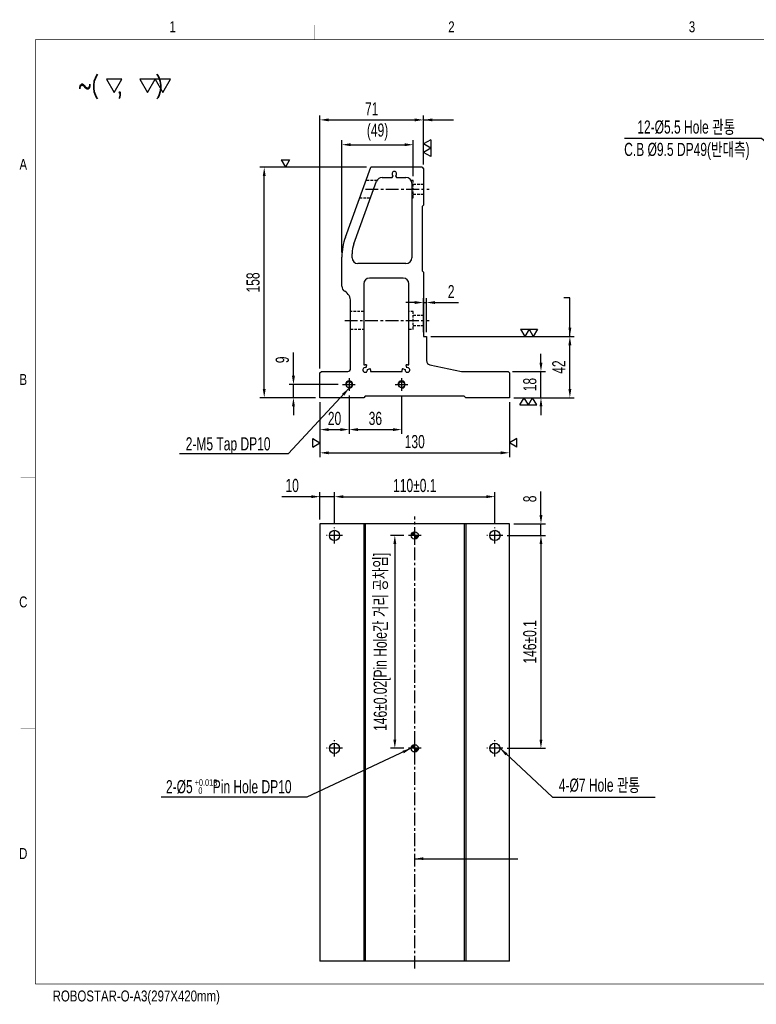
# Model space of a CAD drawing. Extents: x 14371 to 15332, y -4806 to -4131.
# Tile 1 of 2: x 14371 to 14876, y -4806 to -4131. Entities that reach past the tile are written whole.
import ezdxf
from ezdxf.enums import TextEntityAlignment as Align

# ---------------------------------------------------------------- set-up
doc = ezdxf.new("R2010")
doc.units = 0
doc.header["$LTSCALE"] = 7
doc.header["$MEASUREMENT"] = 0
doc.linetypes.add('CENTER', pattern=[2, 1.25, -0.25, 0.25, -0.25])
doc.linetypes.add('HIDDEN', pattern=[0.375, 0.25, -0.125])
doc.layers.get('0').update_dxf_attribs({"linetype": 'CONTINUOUS'})
doc.layers.get('DEFPOINTS').update_dxf_attribs({"linetype": 'CONTINUOUS'})
for name, color, linetype in [('3', 4, 'CONTINUOUS'), ('CENTERLINE', 3, 'CENTER'), ('DIM', 4, 'CONTINUOUS'), ('DIMENSION', 4, 'CONTINUOUS'), ('HATCHLINE', 1, 'CONTINUOUS'), ('HIDDENLINE', 5, 'HIDDEN')]:
    doc.layers.add(name, color=color, linetype=linetype)
doc.styles.add('GHS', font='romans.shx', dxfattribs={"bigfont": 'ghs.shx'})
doc.styles.get("Standard").update_dxf_attribs({"font": 'Gulim.ttf', "width": 0.7})
doc.dimstyles.new('A3', dxfattribs={"dimtxt": 3, "dimasz": 2, "dimexe": 1, "dimexo": 1, "dimgap": 1, "dimtad": 1, "dimdec": 4, "dimdsep": 46, "dimtxsty": 'Standard', "dimcen": 2.5, "dimclrd": 4, "dimclre": 4, "dimclrt": 9, "dimazin": 2, "dimtfac": 1, "dimtdec": 4, "dimtmove": 0, "dimatfit": 3, "dimfxl": 0, "dimtolj": 1, "dimarcsym": 0})

# ---------------------------------------------------------------- blocks, each defined once
blk = doc.blocks.new('*D6')
at = {"layer": 'DEFPOINTS', "color": 0}
for p in [(14637.41, -4484.13), (14628.26, -4630.13), (14637.41, -4630.13)]:
    blk.add_point(p, dxfattribs=at)
at = {"layer": 'DIMENSION', "color": 4, "lineweight": -2}
for p, q in [((14634.41, -4484.13), (14625.26, -4484.13)), ((14628.26, -4490.13), (14628.26, -4624.13)), ((14634.41, -4630.13), (14625.26, -4630.13))]:
    blk.add_line(p, q, dxfattribs=at)
at = {"layer": 'DIMENSION', "color": 4}
for points in [[(14627.26, -4490.13), (14629.26, -4490.13), (14628.26, -4484.13)], [(14627.26, -4624.13), (14629.26, -4624.13), (14628.26, -4630.13)]]:
    blk.add_solid(points, dxfattribs=at)
at = {"layer": 'DIMENSION', "color": 9, "insert": (14619.62, -4557.13), "char_height": 9, "attachment_point": 5, "rotation": 90}
blk.add_mtext('\\A1;146±0.02[Pin Hole간 거리 공차임]', dxfattribs=at)
blk = doc.blocks.new('A3-DJ')
at = {"const_width": 0.2}
for points in [[(30, 269), (410, 269)], [(30, 269), (30, 10)], [(30, 10), (410, 10)]]:
    blk.add_lwpolyline(points, dxfattribs=at)
at = {"layer": '3', "const_width": 0.05}
for points in [[(106.5, 273), (106.5, 269)], [(183, 273), (183, 269)], [(26, 200), (30, 200)], [(26, 149), (30, 149)], [(26, 80), (30, 80)]]:
    blk.add_lwpolyline(points, dxfattribs=at)
at = {"layer": '3', "width": 0.8}
for s, p in [('1', (67.68, 272.54)), ('2', (144.18, 272.54)), ('3', (210.18, 272.54)), ('A', (26.72, 234.81)), ('B', (26.72, 175.81)), ('C', (26.72, 114.81)), ('D', (26.72, 45.81)), ('ROBOSTAR-O-A3(297X420mm)', (57.72, 6.36))]:
    blk.add_text(s, height=3, dxfattribs=at).set_placement(p, align=Align.MIDDLE)
blk = doc.blocks.new('*D8')
at = {"layer": 'DEFPOINTS', "color": 0}
for p in [(14696.91, -4457.59), (14586.91, -4478.63), (14696.91, -4478.63)]:
    blk.add_point(p, dxfattribs=at)
at = {"layer": 'DIMENSION', "color": 4, "lineweight": -2}
for p, q in [((14586.91, -4475.63), (14586.91, -4454.59)), ((14696.91, -4475.63), (14696.91, -4454.59)), ((14592.91, -4457.59), (14690.91, -4457.59))]:
    blk.add_line(p, q, dxfattribs=at)
at = {"layer": 'DIMENSION', "color": 4}
for points in [[(14592.91, -4456.59), (14592.91, -4458.59), (14586.91, -4457.59)], [(14690.91, -4456.59), (14690.91, -4458.59), (14696.91, -4457.59)]]:
    blk.add_solid(points, dxfattribs=at)
at = {"layer": 'DIMENSION', "color": 9, "insert": (14641.91, -4449.96), "char_height": 9, "attachment_point": 5}
blk.add_mtext('\\A1;110±0.1', dxfattribs=at)
blk = doc.blocks.new('*D7')
at = {"layer": 'DEFPOINTS', "color": 0}
for p in [(14576.91, -4457.59), (14576.91, -4476.13), (14586.91, -4478.63)]:
    blk.add_point(p, dxfattribs=at)
at = {"layer": 'DIMENSION', "color": 4, "lineweight": -2}
for p, q in [((14576.91, -4473.13), (14576.91, -4454.59)), ((14586.91, -4475.63), (14586.91, -4454.59)), ((14570.91, -4457.59), (14550.77, -4457.59)), ((14586.91, -4457.59), (14576.91, -4457.59)), ((14592.91, -4457.59), (14598.91, -4457.59))]:
    blk.add_line(p, q, dxfattribs=at)
at = {"layer": 'DIMENSION', "color": 4}
for points in [[(14570.91, -4456.59), (14570.91, -4458.59), (14576.91, -4457.59)], [(14592.91, -4456.59), (14592.91, -4458.59), (14586.91, -4457.59)]]:
    blk.add_solid(points, dxfattribs=at)
at = {"layer": 'DIMENSION', "color": 9, "insert": (14557.84, -4449.96), "char_height": 9, "attachment_point": 5}
blk.add_mtext('\\A1;10', dxfattribs=at)
blk = doc.blocks.new('*D10')
at = {"layer": 'DEFPOINTS', "color": 0}
for p in [(14706.91, -4476.13), (14702.41, -4484.13), (14728.48, -4484.13)]:
    blk.add_point(p, dxfattribs=at)
at = {"layer": 'DIMENSION', "color": 4, "lineweight": -2}
for p, q in [((14728.48, -4470.13), (14728.48, -4454.07)), ((14709.91, -4476.13), (14731.48, -4476.13)), ((14728.48, -4484.13), (14728.48, -4476.13)), ((14705.41, -4484.13), (14731.48, -4484.13)), ((14728.48, -4490.13), (14728.48, -4496.13))]:
    blk.add_line(p, q, dxfattribs=at)
at = {"layer": 'DIMENSION', "color": 4}
for points in [[(14727.48, -4470.13), (14729.48, -4470.13), (14728.48, -4476.13)], [(14727.48, -4490.13), (14729.48, -4490.13), (14728.48, -4484.13)]]:
    blk.add_solid(points, dxfattribs=at)
at = {"layer": 'DIMENSION', "color": 9, "insert": (14720.87, -4459.1), "char_height": 9, "attachment_point": 5, "rotation": 90}
blk.add_mtext('\\A1;8', dxfattribs=at)
blk = doc.blocks.new('*D9')
at = {"layer": 'DEFPOINTS', "color": 0}
for p in [(14702.41, -4484.13), (14702.41, -4630.13), (14728.48, -4630.13)]:
    blk.add_point(p, dxfattribs=at)
at = {"layer": 'DIMENSION', "color": 4, "lineweight": -2}
for p, q in [((14705.41, -4484.13), (14731.48, -4484.13)), ((14728.48, -4490.13), (14728.48, -4624.13)), ((14705.41, -4630.13), (14731.48, -4630.13))]:
    blk.add_line(p, q, dxfattribs=at)
at = {"layer": 'DIMENSION', "color": 4}
for points in [[(14727.48, -4490.13), (14729.48, -4490.13), (14728.48, -4484.13)], [(14727.48, -4624.13), (14729.48, -4624.13), (14728.48, -4630.13)]]:
    blk.add_solid(points, dxfattribs=at)
at = {"layer": 'DIMENSION', "color": 9, "insert": (14720.86, -4557.13), "char_height": 9, "attachment_point": 5, "rotation": 90}
blk.add_mtext('\\A1;146±0.1', dxfattribs=at)
blk = doc.blocks.new('*D29')
at = {"layer": 'DEFPOINTS', "color": 0}
for p in [(14576.91, -4389.72), (14706.91, -4389.72), (14706.91, -4427.51)]:
    blk.add_point(p, dxfattribs=at)
at = {"layer": 'DIMENSION', "color": 4, "lineweight": -2}
for p, q in [((14576.91, -4392.72), (14576.91, -4430.51)), ((14706.91, -4392.72), (14706.91, -4430.51)), ((14582.91, -4427.51), (14700.91, -4427.51))]:
    blk.add_line(p, q, dxfattribs=at)
at = {"layer": 'DIMENSION', "color": 4}
for points in [[(14582.91, -4426.51), (14582.91, -4428.51), (14576.91, -4427.51)], [(14700.91, -4426.51), (14700.91, -4428.51), (14706.91, -4427.51)]]:
    blk.add_solid(points, dxfattribs=at)
at = {"layer": 'DIMENSION', "color": 9, "insert": (14641.91, -4419.88), "char_height": 9, "attachment_point": 5}
blk.add_mtext('\\A1;130', dxfattribs=at)
blk = doc.blocks.new('*D28')
at = {"layer": 'DEFPOINTS', "color": 0}
for p in [(14558.72, -4380.72), (14592.41, -4380.72), (14576.91, -4389.72)]:
    blk.add_point(p, dxfattribs=at)
at = {"layer": 'DIMENSION', "color": 4, "lineweight": -2}
for p, q in [((14558.72, -4374.72), (14558.72, -4358.82)), ((14589.41, -4380.72), (14555.72, -4380.72)), ((14558.72, -4389.72), (14558.72, -4380.72)), ((14573.91, -4389.72), (14555.72, -4389.72)), ((14558.72, -4395.72), (14558.72, -4401.72))]:
    blk.add_line(p, q, dxfattribs=at)
at = {"layer": 'DIMENSION', "color": 4}
for points in [[(14557.72, -4374.72), (14559.72, -4374.72), (14558.72, -4380.72)], [(14557.72, -4395.72), (14559.72, -4395.72), (14558.72, -4389.72)]]:
    blk.add_solid(points, dxfattribs=at)
at = {"layer": 'DIMENSION', "color": 9, "insert": (14551.1, -4363.77), "char_height": 9, "attachment_point": 5, "rotation": 90}
blk.add_mtext('\\A1;9', dxfattribs=at)
blk = doc.blocks.new('*D27')
at = {"layer": 'DEFPOINTS', "color": 0}
for p in [(14596.91, -4385.22), (14632.91, -4385.22), (14632.91, -4411.59)]:
    blk.add_point(p, dxfattribs=at)
at = {"layer": 'DIMENSION', "color": 4, "lineweight": -2}
for p, q in [((14596.91, -4388.22), (14596.91, -4414.59)), ((14632.91, -4388.22), (14632.91, -4414.59)), ((14602.91, -4411.59), (14626.91, -4411.59))]:
    blk.add_line(p, q, dxfattribs=at)
at = {"layer": 'DIMENSION', "color": 4}
for points in [[(14602.91, -4410.59), (14602.91, -4412.59), (14596.91, -4411.59)], [(14626.91, -4410.59), (14626.91, -4412.59), (14632.91, -4411.59)]]:
    blk.add_solid(points, dxfattribs=at)
at = {"layer": 'DIMENSION', "color": 9, "insert": (14614.91, -4403.98), "char_height": 9, "attachment_point": 5}
blk.add_mtext('\\A1;36', dxfattribs=at)
blk = doc.blocks.new('*D26')
at = {"layer": 'DEFPOINTS', "color": 0}
for p in [(14596.91, -4385.22), (14576.91, -4389.72), (14596.91, -4411.59)]:
    blk.add_point(p, dxfattribs=at)
at = {"layer": 'DIMENSION', "color": 4, "lineweight": -2}
for p, q in [((14576.91, -4392.72), (14576.91, -4414.59)), ((14596.91, -4388.22), (14596.91, -4414.59)), ((14582.91, -4411.59), (14590.91, -4411.59))]:
    blk.add_line(p, q, dxfattribs=at)
at = {"layer": 'DIMENSION', "color": 4}
for points in [[(14582.91, -4410.59), (14582.91, -4412.59), (14576.91, -4411.59)], [(14590.91, -4410.59), (14590.91, -4412.59), (14596.91, -4411.59)]]:
    blk.add_solid(points, dxfattribs=at)
at = {"layer": 'DIMENSION', "color": 9, "insert": (14586.91, -4403.98), "char_height": 9, "attachment_point": 5}
blk.add_mtext('\\A1;20', dxfattribs=at)
blk = doc.blocks.new('SF11', base_point=(-8650.02, -6556.68))
at = {"layer": 'DIMENSION'}
for p, q in [((-8650.02, -6555.68), (-8649.45, -6556.68)), ((-8650.02, -6555.68), (-8648.87, -6555.68)), ((-8648.87, -6555.68), (-8649.45, -6556.68))]:
    blk.add_line(p, q, dxfattribs=at)
blk = doc.blocks.new('*D25')
at = {"layer": 'DEFPOINTS', "color": 0}
for p in [(14647.91, -4199.25), (14647.91, -4232.72), (14576.91, -4372.72)]:
    blk.add_point(p, dxfattribs=at)
at = {"layer": 'DIMENSION', "color": 4, "lineweight": -2}
for p, q in [((14576.91, -4369.72), (14576.91, -4196.25)), ((14647.91, -4229.72), (14647.91, -4196.25)), ((14582.91, -4199.25), (14641.91, -4199.25))]:
    blk.add_line(p, q, dxfattribs=at)
at = {"layer": 'DIMENSION', "color": 4}
for points in [[(14582.91, -4198.25), (14582.91, -4200.25), (14576.91, -4199.25)], [(14641.91, -4198.25), (14641.91, -4200.25), (14647.91, -4199.25)]]:
    blk.add_solid(points, dxfattribs=at)
at = {"layer": 'DIMENSION', "color": 9, "insert": (14612.41, -4191.63), "char_height": 9, "attachment_point": 5}
blk.add_mtext('\\A1;71', dxfattribs=at)
blk = doc.blocks.new('SF21', base_point=(-8814, -6360.99))
at = {"layer": 'DIMENSION'}
for p, q in [((-8814, -6359.99), (-8813.42, -6360.99)), ((-8814, -6359.99), (-8812.84, -6359.99)), ((-8812.84, -6359.99), (-8813.42, -6360.99)), ((-8812.84, -6359.99), (-8812.26, -6360.99)), ((-8812.84, -6359.99), (-8811.69, -6359.99)), ((-8811.69, -6359.99), (-8812.26, -6360.99))]:
    blk.add_line(p, q, dxfattribs=at)
blk = doc.blocks.new('*D24')
at = {"layer": 'DEFPOINTS', "color": 0}
for p in [(14640.91, -4216.26), (14640.91, -4240.72), (14591.91, -4293.28)]:
    blk.add_point(p, dxfattribs=at)
at = {"layer": 'DIMENSION', "color": 4, "lineweight": -2}
for p, q in [((14591.91, -4290.28), (14591.91, -4213.26)), ((14597.91, -4216.26), (14634.91, -4216.26)), ((14640.91, -4237.72), (14640.91, -4213.26))]:
    blk.add_line(p, q, dxfattribs=at)
at = {"layer": 'DIMENSION', "color": 4}
for points in [[(14597.91, -4215.26), (14597.91, -4217.26), (14591.91, -4216.26)], [(14634.91, -4215.26), (14634.91, -4217.26), (14640.91, -4216.26)]]:
    blk.add_solid(points, dxfattribs=at)
at = {"layer": 'DIMENSION', "color": 9, "insert": (14616.41, -4207.6), "char_height": 9, "attachment_point": 5}
blk.add_mtext('\\A1;(49)', dxfattribs=at)
blk = doc.blocks.new('*D23')
at = {"layer": 'DEFPOINTS', "color": 0}
for p in [(14649.91, -4347.72), (14748.3, -4347.72), (14706.91, -4389.72)]:
    blk.add_point(p, dxfattribs=at)
at = {"layer": 'DIMENSION', "color": 4, "lineweight": -2}
for p, q in [((14652.91, -4347.72), (14751.3, -4347.72)), ((14748.3, -4383.72), (14748.3, -4353.72)), ((14709.91, -4389.72), (14751.3, -4389.72))]:
    blk.add_line(p, q, dxfattribs=at)
at = {"layer": 'DIMENSION', "color": 4}
for points in [[(14747.3, -4353.72), (14749.3, -4353.72), (14748.3, -4347.72)], [(14747.3, -4383.72), (14749.3, -4383.72), (14748.3, -4389.72)]]:
    blk.add_solid(points, dxfattribs=at)
at = {"layer": 'DIMENSION', "color": 9, "insert": (14740.68, -4368.72), "char_height": 9, "attachment_point": 5, "rotation": 90}
blk.add_mtext('\\A1;42', dxfattribs=at)
blk = doc.blocks.new('*D22')
at = {"layer": 'DEFPOINTS', "color": 0}
for p in [(14649.91, -4324.48), (14647.91, -4347.72), (14649.91, -4347.72)]:
    blk.add_point(p, dxfattribs=at)
at = {"layer": 'DIMENSION', "color": 4, "lineweight": -2}
for p, q in [((14641.91, -4324.48), (14635.91, -4324.48)), ((14647.91, -4344.72), (14647.91, -4321.48)), ((14647.91, -4324.48), (14649.91, -4324.48)), ((14649.91, -4344.72), (14649.91, -4321.48)), ((14655.91, -4324.48), (14671.83, -4324.48))]:
    blk.add_line(p, q, dxfattribs=at)
at = {"layer": 'DIMENSION', "color": 4}
for points in [[(14641.91, -4323.48), (14641.91, -4325.48), (14647.91, -4324.48)], [(14655.91, -4323.48), (14655.91, -4325.48), (14649.91, -4324.48)]]:
    blk.add_solid(points, dxfattribs=at)
at = {"layer": 'DIMENSION', "color": 9, "insert": (14666.87, -4316.97), "char_height": 9, "attachment_point": 5}
blk.add_mtext('\\A1;2', dxfattribs=at)
blk = doc.blocks.new('*D21')
at = {"layer": 'DEFPOINTS', "color": 0}
for p in [(14705.91, -4371.72), (14728.48, -4371.72), (14706.91, -4389.72)]:
    blk.add_point(p, dxfattribs=at)
at = {"layer": 'DIMENSION', "color": 4, "lineweight": -2}
for p, q in [((14728.48, -4365.72), (14728.48, -4359.72)), ((14708.91, -4371.72), (14731.48, -4371.72)), ((14728.48, -4389.72), (14728.48, -4371.72)), ((14709.91, -4389.72), (14731.48, -4389.72)), ((14728.48, -4395.72), (14728.48, -4401.72))]:
    blk.add_line(p, q, dxfattribs=at)
at = {"layer": 'DIMENSION', "color": 4}
for points in [[(14727.48, -4365.72), (14729.48, -4365.72), (14728.48, -4371.72)], [(14727.48, -4395.72), (14729.48, -4395.72), (14728.48, -4389.72)]]:
    blk.add_solid(points, dxfattribs=at)
at = {"layer": 'DIMENSION', "color": 9, "insert": (14720.86, -4380.72), "char_height": 9, "attachment_point": 5, "rotation": 90}
blk.add_mtext('\\A1;18', dxfattribs=at)
blk = doc.blocks.new('*D30')
at = {"layer": 'DEFPOINTS', "color": 0}
for p in [(14538.68, -4231.72), (14611.76, -4231.72), (14576.91, -4389.72)]:
    blk.add_point(p, dxfattribs=at)
at = {"layer": 'DIMENSION', "color": 4, "lineweight": -2}
for p, q in [((14608.76, -4231.72), (14535.68, -4231.72)), ((14538.68, -4383.72), (14538.68, -4237.72)), ((14573.91, -4389.72), (14535.68, -4389.72))]:
    blk.add_line(p, q, dxfattribs=at)
at = {"layer": 'DIMENSION', "color": 4}
for points in [[(14537.68, -4237.72), (14539.68, -4237.72), (14538.68, -4231.72)], [(14537.68, -4383.72), (14539.68, -4383.72), (14538.68, -4389.72)]]:
    blk.add_solid(points, dxfattribs=at)
at = {"layer": 'DIMENSION', "color": 9, "insert": (14531.06, -4310.72), "char_height": 9, "attachment_point": 5, "rotation": 90}
blk.add_mtext('\\A1;158', dxfattribs=at)

msp = doc.modelspace()

# ---------------------------------------------------------------- hatches: boundary and pattern name
at = {"layer": 'HATCHLINE'}
h = msp.add_hatch(dxfattribs=at)
h.set_pattern_fill('ANSI31', color=256, scale=0.2, angle=180, style=0)
h.set_pattern_definition([(225, (5791.83683, -11259.6901), (0.449012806, -0.449012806), [])])
h.paths.add_polyline_path([(14641.91, -4486.63, 0.414214), (14644.41, -4484.13), (14641.91, -4484.13)])
h.paths.add_polyline_path([(14641.91, -4481.63, 0.414214), (14639.41, -4484.13), (14641.91, -4484.13)])
h = msp.add_hatch(dxfattribs=at)
h.set_pattern_fill('ANSI31', color=256, scale=0.2, angle=180, style=0)
h.set_pattern_definition([(225, (5791.83683, -11405.6901), (0.449012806, -0.449012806), [])])
h.paths.add_polyline_path([(14641.91, -4632.63, 0.414214), (14644.41, -4630.13), (14641.91, -4630.13)])
h.paths.add_polyline_path([(14641.91, -4627.63, 0.414214), (14639.41, -4630.13), (14641.91, -4630.13)])

# ---------------------------------------------------------------- linework, layer by layer
for p, q in [((14594.33, -4279.59), (14611.76, -4231.72)), ((14646.91, -4231.72), (14611.76, -4231.72)), ((14646.91, -4231.72), (14647.91, -4232.72)), ((14647.91, -4232.72), (14647.91, -4257.72)), ((14619.46, -4238.72), (14626.47, -4238.72)), ((14626.47, -4238.72), (14627.11, -4237.6)), ((14628.71, -4237.6), (14629.35, -4238.72)), ((14629.35, -4238.72), (14635.91, -4238.72)), ((14600.12, -4284.14), (14615.7, -4241.35)), ((14639.91, -4242.72), (14639.91, -4293.72)), ((14647.91, -4257.72), (14646.91, -4258.72)), ((14646.91, -4258.72), (14646.91, -4302.72)), ((14591.91, -4313.33), (14591.91, -4293.28)), ((14598.91, -4293.72), (14598.91, -4290.98)), ((14635.91, -4297.72), (14602.91, -4297.72)), ((14646.91, -4302.72), (14647.91, -4303.72)), ((14647.91, -4303.72), (14647.91, -4347.72)), ((14606.91, -4311.72), (14606.91, -4367.12)), ((14633.91, -4307.72), (14610.91, -4307.72)), ((14637.91, -4367.12), (14637.91, -4311.72)), ((14597.91, -4369.72), (14597.91, -4323.72)), ((14647.91, -4347.72), (14649.91, -4347.72)), ((14649.91, -4347.72), (14649.91, -4364.28)), ((14606.91, -4367.12), (14607.91, -4367.12)), ((14608.84, -4367.24), (14608.32, -4369.17)), ((14636.5, -4369.17), (14635.98, -4367.24)), ((14636.91, -4367.12), (14637.91, -4367.12)), ((14652.3, -4367.22), (14673.91, -4371.72)), ((14576.91, -4372.72), (14577.91, -4371.72)), ((14576.91, -4389.72), (14576.91, -4372.72)), ((14577.91, -4371.72), (14595.91, -4371.72)), ((14609.46, -4370.3), (14611.39, -4369.79)), ((14611.51, -4370.72), (14611.51, -4371.72)), ((14611.51, -4371.72), (14633.31, -4371.72)), ((14633.31, -4371.72), (14633.31, -4370.72)), ((14633.43, -4369.79), (14635.36, -4370.3)), ((14673.91, -4371.72), (14705.91, -4371.72)), ((14705.91, -4371.72), (14706.91, -4372.72)), ((14706.91, -4372.72), (14706.91, -4389.72)), ((14606.91, -4389.72), (14576.91, -4389.72)), ((14607.91, -4388.72), (14606.91, -4389.72)), ((14675.91, -4388.72), (14607.91, -4388.72)), ((14676.91, -4389.72), (14675.91, -4388.72)), ((14706.91, -4389.72), (14676.91, -4389.72)), ((14706.91, -4476.13), (14576.91, -4476.13)), ((14576.91, -4476.13), (14576.91, -4776.13)), ((14606.91, -4476.13), (14606.91, -4776.13)), ((14607.91, -4476.13), (14607.91, -4776.13)), ((14675.91, -4476.13), (14675.91, -4776.13)), ((14676.91, -4476.13), (14676.91, -4776.13)), ((14706.91, -4776.13), (14706.91, -4476.13)), ((14706.91, -4776.13), (14576.91, -4776.13))]:
    msp.add_line(p, q)
for centre, radius in [((14596.91, -4380.72), 2.07), ((14632.91, -4380.72), 2.07), ((14586.91, -4484.13), 3.5), ((14641.91, -4484.13), 2.5), ((14696.91, -4484.13), 3.5), ((14586.91, -4630.13), 3.5), ((14641.91, -4630.13), 2.5), ((14696.91, -4630.13), 3.5)]:
    msp.add_circle(centre, radius)
for centre, radius, start, end in [((14619.46, -4242.72), 4, 90, 159.98643), ((14627.91, -4236.22), 1.6, 300, 240), ((14635.91, -4242.72), 4, 0, 90), ((14631.91, -4293.28), 40, 159.98643, 180), ((14618.91, -4290.98), 20, 159.98643, 180), ((14602.91, -4293.72), 4, 180, 270), ((14635.91, -4293.72), 4, 270, 0), ((14595.91, -4313.33), 4, 180, 240), ((14610.91, -4311.72), 4, 90, 180), ((14633.91, -4311.72), 4, 0, 90), ((14589.91, -4323.72), 8, 0, 60), ((14607.91, -4370.72), 3.6, 75, 90), ((14636.91, -4370.72), 3.6, 90, 105), ((14652.91, -4364.28), 3, 180, 258.23171), ((14595.91, -4369.72), 2, 270, 0), ((14607.91, -4370.72), 1.6, 75, 15), ((14607.91, -4370.72), 3.6, 360, 15), ((14636.91, -4370.72), 3.6, 165, 180), ((14636.91, -4370.72), 1.6, 165, 105)]:
    msp.add_arc(centre, radius, start, end)
at = {"layer": 'CENTERLINE'}
for p, q in [((14608.13, -4246.72), (14651.91, -4246.72)), ((14593.91, -4336.72), (14651.91, -4336.72)), ((14592.41, -4380.72), (14601.41, -4380.72)), ((14596.91, -4376.22), (14596.91, -4385.22)), ((14628.41, -4380.72), (14637.41, -4380.72)), ((14632.91, -4376.22), (14632.91, -4385.22)), ((14641.91, -4781.13), (14641.91, -4471.13)), ((14586.91, -4489.63), (14586.91, -4478.63)), ((14641.91, -4488.63), (14641.91, -4479.63)), ((14696.91, -4489.63), (14696.91, -4478.63)), ((14592.41, -4484.13), (14581.41, -4484.13)), ((14646.41, -4484.13), (14637.41, -4484.13)), ((14702.41, -4484.13), (14691.41, -4484.13)), ((14592.41, -4630.13), (14581.41, -4630.13)), ((14586.91, -4635.63), (14586.91, -4624.63)), ((14646.41, -4630.13), (14637.41, -4630.13)), ((14641.91, -4634.63), (14641.91, -4625.63)), ((14702.41, -4630.13), (14691.41, -4630.13)), ((14696.91, -4635.63), (14696.91, -4624.63))]:
    msp.add_line(p, q, dxfattribs=at)
at = {"layer": 'DIMENSION'}
for points in [[(14441.04, -4171.39), (14430.54, -4171.39), (14435.79, -4180.48)], [(14463.95, -4171.39), (14453.45, -4171.39), (14458.7, -4180.48)], [(14474.45, -4171.39), (14463.95, -4171.39), (14469.2, -4180.48)]]:
    msp.add_lwpolyline(points, close=True, dxfattribs=at)
for centre in [(14596.91, -4380.72), (14632.91, -4380.72)]:
    msp.add_arc(centre, 2.5, 270, 180, dxfattribs=at)
at = {"layer": 'HIDDENLINE'}
for p, q in [((14616, -4240.72), (14608.48, -4240.72)), ((14640.91, -4240.72), (14639.37, -4240.72)), ((14640.91, -4252.72), (14640.91, -4240.72)), ((14640.91, -4243.22), (14647.91, -4243.22)), ((14604.11, -4252.72), (14611.56, -4252.72)), ((14639.91, -4252.72), (14640.91, -4252.72)), ((14640.91, -4250.22), (14647.91, -4250.22)), ((14606.91, -4330.72), (14597.91, -4330.72)), ((14640.91, -4330.72), (14637.91, -4330.72)), ((14640.91, -4342.72), (14640.91, -4330.72)), ((14640.91, -4333.22), (14647.91, -4333.22)), ((14640.91, -4340.22), (14647.91, -4340.22)), ((14597.91, -4342.72), (14606.91, -4342.72)), ((14637.91, -4342.72), (14640.91, -4342.72))]:
    msp.add_line(p, q, dxfattribs=at)

# ---------------------------------------------------------------- block references
at = {"xscale": 2.5, "yscale": 2.5, "zscale": 2.5}
msp.add_blockref('A3-DJ', (14306.62, -4816.76), dxfattribs=at)
at = {"layer": 'DIM', "yscale": 5}
for name, p, xscale, rotation in [('SF21', (14647.91, -4212.87), 5, 270), ('SF21', (14714.06, -4389.72), -5, 180), ('SF11', (14576.91, -4423.53), 5, 90), ('SF11', (14706.91, -4423.56), -5, 270)]:
    msp.add_blockref(name, p, dxfattribs=dict(at, xscale=xscale, rotation=rotation))
at = {"layer": 'DIM', "xscale": 5, "yscale": 5}
for name, p in [('SF11', (14550.36, -4231.72)), ('SF21', (14714.51, -4347.72))]:
    msp.add_blockref(name, p, dxfattribs=at)

# ---------------------------------------------------------------- texts
at = {"color": 9, "width": 0.7}
for s, height, p in [('12-%%c5.5 Hole 관통', 9, (14794.54, -4208.64)), ('C.B %%c9.5 DP49(반대측)', 9, (14785.55, -4223.98)), ('2-M5 Tap DP10', 9, (14484.82, -4425.85)), ('2-%%c5      Pin Hole DP10', 9, (14471.29, -4660.94)), ('+0.018', 4.5, (14490.94, -4655.83)), ('4-%%c7 Hole 관통', 9, (14740.71, -4659.85)), ('0', 4.5, (14493.51, -4661.34))]:
    msp.add_text(s, height=height, dxfattribs=at).set_placement(p)
at = {"layer": 'DIMENSION', "style": 'GHS', "width": 0.8}
msp.add_text('~(  ,   )', height=11.088, dxfattribs=at).set_placement((14411.07, -4181.17))

# ---------------------------------------------------------------- dimensions: what is measured, and where the dimension line sits
at = {"layer": 'DIMENSION'}
for base, p1, p2, override, picture, middle in [((14647.91, -4199.25), (14576.91, -4372.72), (14647.91, -4232.72), {"dimscale": 3, "dimdec": 1}, '*D25', (14612.41, -4191.63)), ((14649.91, -4324.48), (14647.91, -4347.72), (14649.91, -4347.72), {"dimscale": 3, "dimdec": 1}, '*D22', (14666.87, -4316.97)), ((14596.91, -4411.59), (14576.91, -4389.72), (14596.91, -4385.22), {"dimscale": 3, "dimdec": 1}, '*D26', (14586.91, -4403.98)), ((14632.91, -4411.59), (14596.91, -4385.22), (14632.91, -4385.22), {"dimscale": 3, "dimdec": 1}, '*D27', (14614.91, -4403.98)), ((14706.91, -4427.51), (14576.91, -4389.72), (14706.91, -4389.72), {"dimscale": 3, "dimdec": 1}, '*D29', (14641.91, -4419.88)), ((14576.91, -4457.59), (14586.91, -4478.63), (14576.91, -4476.13), {"dimscale": 3, "dimdec": 1}, '*D7', (14557.84, -4449.96)), ((14696.91, -4457.59), (14586.91, -4478.63), (14696.91, -4478.63), {"dimscale": 3, "dimdec": 1, "dimtol": 1, "dimtp": 0.1, "dimtm": 0.1}, '*D8', (14641.91, -4449.96))]:
    dim = msp.add_linear_dim(base=base, p1=p1, p2=p2, dimstyle='A3', override=override, dxfattribs=at)
    dim.commit()
    dim.dimension.update_dxf_attribs({"geometry": picture, "text_midpoint": middle})
dim = msp.add_linear_dim(base=(14640.91, -4216.26), p1=(14591.91, -4293.28), p2=(14640.91, -4240.72), text='(<>)', dimstyle='A3', override={"dimscale": 3, "dimdec": 1}, dxfattribs=at)
dim.commit()
dim.dimension.update_dxf_attribs({"geometry": '*D24', "text_midpoint": (14616.41, -4207.6)})
for base, p1, p2, angle, override, picture, middle in [((14538.68, -4231.72), (14576.91, -4389.72), (14611.76, -4231.72), 90, {"dimscale": 3, "dimdec": 1}, '*D30', (14531.06, -4310.72)), ((14748.3, -4347.72), (14706.91, -4389.72), (14649.91, -4347.72), 90, {"dimscale": 3, "dimdec": 1}, '*D23', (14740.68, -4368.72)), ((14558.72, -4380.72), (14576.91, -4389.72), (14592.41, -4380.72), 90, {"dimscale": 3, "dimdec": 1}, '*D28', (14551.1, -4363.77)), ((14728.48, -4371.72), (14706.91, -4389.72), (14705.91, -4371.72), 90, {"dimscale": 3, "dimdec": 1}, '*D21', (14720.86, -4380.72)), ((14728.48, -4630.13), (14702.41, -4484.13), (14702.41, -4630.13), 270, {"dimscale": 3, "dimdec": 1, "dimtol": 1, "dimtp": 0.1, "dimtm": 0.1}, '*D9', (14720.86, -4557.13))]:
    dim = msp.add_linear_dim(base=base, p1=p1, p2=p2, angle=angle, dimstyle='A3', override=override, dxfattribs=at)
    dim.commit()
    dim.dimension.update_dxf_attribs({"geometry": picture, "text_midpoint": middle})
dim = msp.add_linear_dim(base=(14728.48, -4484.13), p1=(14706.91, -4476.13), p2=(14702.41, -4484.13), angle=270, dimstyle='A3', override={"dimscale": 3, "dimdec": 1}, dxfattribs=at)
dim.commit()
dim.dimension.update_dxf_attribs({"geometry": '*D10', "text_midpoint": (14728.48, -4459.1), "dimtype": 160})
dim = msp.add_linear_dim(base=(14628.26, -4630.13), p1=(14637.41, -4484.13), p2=(14637.41, -4630.13), angle=90, text='<>%%p0.02[Pin Hole간 거리 공차임]', dimstyle='A3', override={"dimscale": 3, "dimdec": 1}, dxfattribs=at)
dim.commit()
dim.dimension.update_dxf_attribs({"geometry": '*D6', "text_midpoint": (14628.26, -4557.13), "dimtype": 160})

# ---------------------------------------------------------------- leaders
for points, override in [([(14647.91, -4199.25), (14668.39, -4199.25)], {"dimscale": 3, "dimdec": 1}), ([(14919.07, -4245.48), (14879.7, -4212.03), (14785.79, -4212.03)], {"dimscale": 3, "dimdec": 1, "dimtol": 1, "dimtp": 0.2, "dimtm": 0.2}), ([(14748.3, -4347.72), (14748.3, -4321.16), (14744.11, -4321.16)], {"dimscale": 3, "dimdec": 1}), ([(14596.91, -4383.22), (14555.06, -4428.3), (14480.56, -4428.3)], {"dimscale": 3, "dimdec": 1}), ([(14639.41, -4630.13), (14567.79, -4663.5), (14467.92, -4663.5)], {"dimscale": 3, "dimdec": 1}), ([(14700.41, -4630.13), (14736.37, -4663.64), (14806.7, -4663.64)], {"dimscale": 3, "dimdec": 1}), ([(14641.91, -4705.79), (14712.65, -4705.79)], {"dimscale": 3, "dimdec": 1})]:
    msp.add_leader(points, dimstyle='A3', override=override, dxfattribs=at)

doc.saveas('drawing.dxf')
